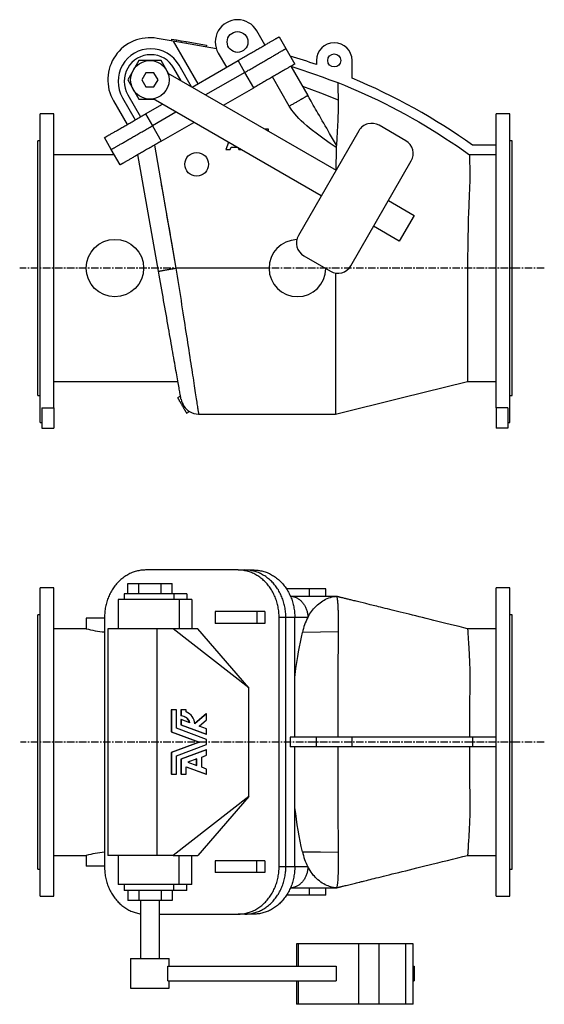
# Model space of a CAD drawing. Extents: x 272 to 2169, y 140 to 1836.
# Tile 1 of 2: x 272 to 1157, y 140 to 1799. Entities that reach past the tile are written whole.
import ezdxf

# ---------------------------------------------------------------- set-up
doc = ezdxf.new("R2010")
doc.units = 0
doc.linetypes.add('CENTERX2', pattern=[20.32, 12.7, -2.54, 2.54, -2.54])
doc.layers.get('0').update_dxf_attribs({"linetype": 'CONTINUOUS'})
doc.layers.add('FORMAT', color=7, linetype='CONTINUOUS')

msp = doc.modelspace()

# ---------------------------------------------------------------- linework, layer by layer
at = {"color": 7, "linetype": 'CONTINUOUS'}
for p, q in [((685.6, 1756.8), (671.8, 1780.6)), ((530.8, 1763.1), (503.6, 1767.8)), ((528, 1766.6), (527.5, 1763.7)), ((528, 1766.6), (536.2, 1765.2)), ((530.8, 1763.1), (572.2, 1691.3)), ((603.6, 1750.5), (530.8, 1763.1)), ((536.2, 1765.2), (535.7, 1762.3)), ((536.2, 1765.2), (544.5, 1763.8)), ((544.5, 1763.8), (543.9, 1760.8)), ((544.5, 1763.8), (552.7, 1762.4)), ((552.7, 1762.4), (552.2, 1759.4)), ((552.7, 1762.4), (587.2, 1756.4)), ((709.4, 1770.5), (720.9, 1750.6)), ((587.2, 1756.4), (586.6, 1753.4)), ((606.8, 1743.1), (620.6, 1719.3)), ((639.1, 1744.3), (633.6, 1745.3)), ((720.9, 1750.6), (735.9, 1724.6)), ((472.7, 1730.4), (454, 1697.9)), ((510.3, 1730.4), (472.7, 1730.4)), ((522.8, 1708.7), (510.3, 1730.4)), ((562.5, 1685.7), (640.1, 1730.5)), ((651.6, 1710.6), (640.1, 1730.5)), ((772.4, 1730.6), (772.4, 1723.7)), ((832.4, 1700.8), (832.4, 1730.6)), ((484.6, 1709.9), (477.7, 1697.9)), ((498.4, 1709.9), (484.6, 1709.9)), ((505.4, 1697.9), (498.4, 1709.9)), ((544.5, 1696.2), (532, 1717.8)), ((561.8, 1686.2), (540.6, 1722.8)), ((651.6, 1710.6), (585.5, 1672.5)), ((666.6, 1684.6), (651.6, 1710.6)), ((729.3, 1720.8), (757.8, 1671.5)), ((454, 1697.9), (472.7, 1665.4)), ((477.7, 1697.9), (484.6, 1685.9)), ((498.4, 1685.9), (505.4, 1697.9)), ((522, 1709.1), (805.4, 1545.5)), ((726.6, 1653.5), (698.1, 1702.8)), ((484.6, 1685.9), (498.4, 1685.9)), ((615.5, 1655.1), (666.6, 1684.6)), ((430, 1662.4), (453, 1622.5)), ((445.4, 1667.8), (466.9, 1630.5)), ((454, 1672.8), (475.5, 1635.5)), ((472.7, 1665.4), (497.8, 1665.4)), ((780.4, 1502.2), (497, 1665.8)), ((484.2, 1640.5), (512.5, 1656.9)), ((535.5, 1643.6), (495.7, 1620.6)), ((329.4, 1640.6), (306.4, 1640.6)), ((306.4, 1380.6), (306.4, 1640.6)), ((329.4, 1145), (329.4, 1640.6)), ((484.2, 1640.5), (495.7, 1620.6)), ((1098.4, 1640.6), (1075.4, 1640.6)), ((1075.4, 1145), (1075.4, 1640.6)), ((1098.4, 1380.6), (1098.4, 1640.6)), ((495.7, 1620.6), (510.7, 1594.6)), ((510.7, 1594.6), (565.5, 1626.3)), ((691.4, 1614.9), (685.2, 1614.9)), ((691.4, 1611.3), (691.4, 1614.9)), ((843.9, 1612.2), (741.9, 1435.5)), ((923.1, 1595.3), (878, 1621.3)), ((306.4, 1595.1), (302.4, 1595.1)), ((302.4, 1380.6), (302.4, 1595.1)), ((426.4, 1580.6), (414.9, 1600.5)), ((1102.4, 1595.1), (1098.4, 1595.1)), ((1102.4, 1380.6), (1102.4, 1595.1)), ((441.4, 1554.6), (426.4, 1580.6)), ((499, 1587.8), (535.5, 1380.6)), ((624, 1592.5), (619.4, 1580.6)), ((619.4, 1580.6), (627, 1580.6)), ((627, 1580.6), (628.5, 1584.4)), ((628.5, 1584.4), (638.1, 1584.4)), ((640.1, 1583.2), (641.2, 1580.6)), ((641.2, 1580.6), (644.6, 1580.6)), ((805.7, 1582.4), (805.3, 1545.5)), ((1075.4, 1587.6), (1035.8, 1587.6)), ((431.6, 1571.6), (329.4, 1571.6)), ((471.4, 1571.6), (470.8, 1571.6)), ((506, 1375.4), (471.3, 1571.9)), ((830.2, 1384.5), (932.2, 1561.2)), ((1075.4, 1571.4), (1030.6, 1571.4)), ((893.7, 1494.5), (937, 1469.5)), ((937, 1469.5), (912, 1426.2)), ((912, 1426.2), (868.7, 1451.2)), ((751, 1401.4), (796.1, 1375.4)), ((302.4, 1166.1), (302.4, 1380.6)), ((306.4, 1120.6), (306.4, 1380.6)), ((692.4, 1380.6), (535.5, 1380.6)), ((1098.4, 1120.6), (1098.4, 1380.6)), ((1102.4, 1166.1), (1102.4, 1380.6)), ((329.4, 1189.6), (538.7, 1189.6)), ((1027.4, 1189.6), (1075.4, 1189.6)), ((302.4, 1166.1), (306.4, 1166.1)), ((543.1, 1164.8), (538.3, 1162.1)), ((1098.4, 1166.1), (1102.4, 1166.1)), ((309.4, 1145), (329.4, 1145)), ((309.4, 1145), (309.4, 1110.6)), ((329.4, 1145), (329.4, 1110.6)), ((553.3, 1136.1), (558.1, 1138.9)), ((573.6, 1134.6), (804.4, 1134.6)), ((1095.4, 1145), (1075.4, 1145)), ((1075.4, 1145), (1075.4, 1110.6)), ((1095.4, 1145), (1095.4, 1110.6)), ((306.4, 1120.6), (309.4, 1120.6)), ((1095.4, 1120.6), (1098.4, 1120.6)), ((309.4, 1110.6), (329.4, 1110.6)), ((1095.4, 1110.6), (1075.4, 1110.6)), ((640.1, 871.8), (484.2, 871.8)), ((640.1, 871.8), (651.6, 871.8)), ((651.6, 871.8), (666.6, 871.8)), ((454, 831.8), (454, 848.8)), ((454, 848.8), (472.7, 848.8)), ((472.7, 831.8), (472.7, 848.8)), ((472.7, 848.8), (510.3, 848.8)), ((510.3, 831.8), (510.3, 848.8)), ((510.3, 848.8), (529, 848.8)), ((529, 831.8), (529, 848.8)), ((329.4, 841.8), (306.4, 841.8)), ((306.4, 321.8), (306.4, 841.8)), ((329.4, 321.8), (329.4, 841.8)), ((448, 831.8), (448, 821.8)), ((532, 831.8), (448, 831.8)), ((553.5, 831.8), (532, 831.8)), ((532, 831.8), (532, 821.8)), ((553.5, 831.8), (553.5, 821.8)), ((760.4, 839.8), (722, 839.8)), ((760.4, 827.8), (760.4, 839.8)), ((788.4, 839.8), (760.4, 839.8)), ((788.4, 827.8), (788.4, 839.8)), ((1098.4, 841.8), (1075.4, 841.8)), ((1075.4, 321.8), (1075.4, 841.8)), ((1098.4, 321.8), (1098.4, 841.8)), ((438, 821.8), (438, 772.8)), ((540.6, 821.8), (438, 821.8)), ((562.1, 821.8), (540.6, 821.8)), ((540.6, 821.8), (540.6, 772.8)), ((562.1, 821.8), (562.1, 772.8)), ((728.5, 827.8), (805.8, 827.8)), ((601.8, 801.8), (601.8, 781.8)), ((671.8, 801.8), (601.8, 801.8)), ((685.6, 801.8), (671.8, 801.8)), ((671.8, 801.8), (671.8, 781.8)), ((685.6, 801.8), (685.6, 781.8)), ((306.4, 796.3), (302.4, 796.3)), ((302.4, 367.3), (302.4, 796.3)), ((383.9, 790.8), (383.9, 772.8)), ((414.9, 790.8), (383.9, 790.8)), ((414.9, 791.8), (414.9, 371.8)), ((671.8, 781.8), (601.8, 781.8)), ((685.6, 781.8), (671.8, 781.8)), ((709.4, 371.8), (709.4, 791.8)), ((720.9, 791.8), (709.4, 791.8)), ((720.9, 371.8), (720.9, 791.8)), ((735.9, 791.8), (720.9, 791.8)), ((735.9, 589.8), (735.9, 791.8)), ((757.8, 791.8), (735.9, 791.8)), ((1102.4, 796.3), (1098.4, 796.3)), ((1102.4, 367.3), (1102.4, 796.3)), ((383.9, 772.8), (329.4, 772.8)), ((420.5, 772.8), (420.5, 390.8)), ((503.6, 772.8), (420.5, 772.8)), ((530.8, 772.8), (503.6, 772.8)), ((503.6, 390.8), (503.6, 772.8)), ((658.3, 673.4), (530.8, 772.8)), ((572.2, 772.8), (530.8, 772.8)), ((658.3, 673.4), (572.2, 772.8)), ((1075.4, 772.8), (1027.4, 772.8)), ((658.3, 490.1), (658.3, 673.4)), ((527.5, 635.9), (527.5, 599.1)), ((528, 635.9), (527.5, 635.9)), ((528, 635.9), (528, 599.1)), ((536.2, 635.9), (528, 635.9)), ((536.2, 605), (536.2, 635.9)), ((543.9, 635.9), (543.9, 625.8)), ((544.5, 635.9), (543.9, 635.9)), ((544.5, 635.9), (544.5, 625.8)), ((552.7, 635.9), (544.5, 635.9)), ((552.7, 632.6), (552.7, 635.9)), ((544.5, 625.8), (543.9, 625.8)), ((543.9, 619.6), (543.9, 610.8)), ((544.5, 619.6), (543.9, 619.6)), ((544.5, 619.6), (544.5, 610.8)), ((558.8, 614.3), (544.5, 619.6)), ((586.6, 629.2), (567.4, 612.8)), ((587.2, 629.2), (567.4, 612.3)), ((574.3, 608.6), (587.2, 619.5)), ((587.2, 629.2), (586.6, 629.2)), ((587.2, 619.5), (587.2, 629.2)), ((527.5, 599.1), (574.5, 581.8)), ((528, 599.1), (527.5, 599.1)), ((528, 599.1), (575, 581.8)), ((587.2, 586.1), (536.2, 605)), ((543.9, 610.8), (586.6, 595)), ((544.5, 610.8), (543.9, 610.8)), ((544.5, 610.8), (587.2, 595)), ((587.2, 603.8), (574.3, 608.6)), ((587.2, 595), (587.2, 603.8)), ((574.5, 581.8), (527.5, 564.4)), ((575, 581.8), (528, 564.4)), ((575, 581.8), (574.5, 581.8)), ((587.2, 595), (586.6, 595)), ((587.2, 577.4), (587.2, 586.1)), ((728.2, 589.8), (728.2, 573.8)), ((772.4, 589.8), (728.2, 589.8)), ((772.4, 573.8), (772.4, 589.8)), ((832.4, 589.8), (772.4, 589.8)), ((832.4, 573.8), (832.4, 589.8)), ((1035.8, 589.8), (832.4, 589.8)), ((1035.8, 589.8), (1035.8, 573.8)), ((1075.4, 589.8), (1035.8, 589.8)), ((527.5, 564.4), (527.5, 527.6)), ((528, 564.4), (527.5, 564.4)), ((528, 564.4), (528, 527.6)), ((536.2, 558.6), (587.2, 577.4)), ((586.6, 568.5), (543.9, 552.7)), ((587.2, 568.5), (544.5, 552.7)), ((587.2, 568.5), (586.6, 568.5)), ((587.2, 559.7), (587.2, 568.5)), ((772.4, 573.8), (728.2, 573.8)), ((735.9, 371.8), (735.9, 573.8)), ((832.4, 573.8), (772.4, 573.8)), ((1035.8, 573.8), (832.4, 573.8)), ((1075.4, 573.8), (1035.8, 573.8)), ((536.2, 527.6), (536.2, 558.6)), ((543.9, 552.7), (543.9, 527.6)), ((544.5, 552.7), (543.9, 552.7)), ((544.5, 552.7), (544.5, 527.6)), ((570.6, 553.6), (555.6, 548)), ((555.6, 548), (570.6, 542.5)), ((570.1, 542.7), (570.1, 553.4)), ((570.6, 542.5), (570.6, 553.6)), ((578.8, 556.6), (587.2, 559.7)), ((578.8, 539.4), (578.8, 556.6)), ((552.7, 540.3), (587.2, 527.6)), ((552.7, 527.6), (552.7, 540.3)), ((552.7, 540.1), (586.6, 527.6)), ((587.2, 536.3), (578.8, 539.4)), ((587.2, 527.6), (587.2, 536.3)), ((528, 527.6), (527.5, 527.6)), ((528, 527.6), (536.2, 527.6)), ((544.5, 527.6), (543.9, 527.6)), ((544.5, 527.6), (552.7, 527.6)), ((587.2, 527.6), (586.6, 527.6)), ((658.3, 490.1), (530.8, 390.8)), ((658.3, 490.1), (572.2, 390.8)), ((329.4, 390.8), (383.9, 390.8)), ((383.9, 390.8), (383.9, 372.8)), ((503.6, 390.8), (420.5, 390.8)), ((438, 390.8), (438, 341.8)), ((530.8, 390.8), (503.6, 390.8)), ((530.8, 390.8), (572.2, 390.8)), ((540.6, 341.8), (540.6, 390.8)), ((562.1, 341.8), (562.1, 390.8)), ((601.8, 381.8), (601.8, 361.8)), ((671.8, 381.8), (601.8, 381.8)), ((685.6, 381.8), (671.8, 381.8)), ((671.8, 361.8), (671.8, 381.8)), ((685.6, 381.8), (685.6, 361.8)), ((1027.4, 390.8), (1075.4, 390.8)), ((302.4, 367.3), (306.4, 367.3)), ((414.9, 372.8), (383.9, 372.8)), ((709.4, 371.8), (720.9, 371.8)), ((720.9, 371.8), (735.9, 371.8)), ((735.9, 371.8), (757.8, 371.8)), ((1098.4, 367.3), (1102.4, 367.3)), ((671.8, 361.8), (601.8, 361.8)), ((685.6, 361.8), (671.8, 361.8)), ((540.6, 341.8), (438, 341.8)), ((448, 341.8), (448, 331.8)), ((532, 331.8), (532, 341.8)), ((562.1, 341.8), (540.6, 341.8)), ((553.5, 331.8), (553.5, 341.8)), ((805.7, 335.8), (728.4, 335.8)), ((760.4, 323.8), (760.4, 335.8)), ((788.4, 323.8), (788.4, 335.8)), ((306.4, 321.8), (329.4, 321.8)), ((532, 331.8), (448, 331.8)), ((454, 331.8), (454, 314.8)), ((472.7, 331.8), (472.7, 314.8)), ((510.3, 331.8), (510.3, 314.8)), ((529, 331.8), (529, 314.8)), ((553.5, 331.8), (532, 331.8)), ((760.4, 323.8), (722, 323.8)), ((788.4, 323.8), (760.4, 323.8)), ((1075.4, 321.8), (1098.4, 321.8)), ((472.7, 314.8), (454, 314.8)), ((510.3, 314.8), (472.7, 314.8)), ((475.5, 314.8), (475.5, 216.8)), ((507.5, 216.8), (507.5, 314.8)), ((529, 314.8), (510.3, 314.8)), ((507.5, 291.8), (640.1, 291.8)), ((651.6, 291.8), (640.1, 291.8)), ((666.6, 291.8), (651.6, 291.8)), ((738.5, 241.8), (738.5, 204.3)), ((741.9, 241.8), (738.5, 241.8)), ((843.9, 241.8), (741.9, 241.8)), ((741.9, 204.3), (741.9, 241.8)), ((878, 241.8), (843.9, 241.8)), ((843.9, 139.8), (843.9, 241.8)), ((923.1, 241.8), (878, 241.8)), ((878, 139.8), (878, 241.8)), ((935.6, 241.8), (923.1, 241.8)), ((923.1, 139.8), (923.1, 241.8)), ((935.6, 139.8), (935.6, 241.8)), ((459, 216.8), (459, 166.8)), ((459, 216.8), (463.4, 216.8)), ((463.4, 216.8), (524, 216.8)), ((524, 204.3), (524, 216.8)), ((522, 179.3), (522, 204.3)), ((522, 204.3), (805.4, 204.3)), ((805.4, 204.3), (805.4, 179.3)), ((935.6, 204.3), (937, 204.3)), ((937, 204.3), (937, 179.3)), ((459, 166.8), (463.4, 166.8)), ((463.4, 166.8), (524, 166.8)), ((522, 179.3), (805.4, 179.3)), ((524, 166.8), (524, 179.3)), ((738.5, 179.3), (738.5, 139.8)), ((741.9, 139.8), (741.9, 179.3)), ((935.6, 179.3), (937, 179.3)), ((741.9, 139.8), (738.5, 139.8)), ((843.9, 139.8), (741.9, 139.8)), ((878, 139.8), (843.9, 139.8)), ((923.1, 139.8), (878, 139.8)), ((935.6, 139.8), (923.1, 139.8))]:
    msp.add_line(p, q, dxfattribs=at)
for points in [[(640.1, 1730.5), (642, 1731.6), (644, 1732.8), (645.9, 1733.9), (647.8, 1735), (649.8, 1736.1), (651.7, 1737.2), (653.6, 1738.3), (655.5, 1739.4), (657.4, 1740.5), (659.3, 1741.6), (661.1, 1742.7), (663, 1743.7), (664.8, 1744.8), (666.6, 1745.8), (668.4, 1746.9), (670.1, 1747.9), (671.9, 1748.9), (673.6, 1749.9), (675.3, 1750.8), (676.9, 1751.8), (678.6, 1752.7), (680.2, 1753.7), (681.7, 1754.6), (683.3, 1755.5), (684.8, 1756.3), (686.3, 1757.2), (687.7, 1758), (689.1, 1758.8), (690.4, 1759.6), (691.7, 1760.3), (693, 1761.1), (694.3, 1761.8), (695.4, 1762.5), (696.6, 1763.1), (697.7, 1763.8), (698.7, 1764.4), (699.8, 1765), (700.7, 1765.5), (701.6, 1766.1), (702.5, 1766.6), (703.3, 1767), (704.1, 1767.5), (704.8, 1767.9), (705.5, 1768.3), (706.1, 1768.6), (706.7, 1769), (707.2, 1769.3), (707.6, 1769.5), (708, 1769.8), (708.4, 1770), (708.7, 1770.1), (708.9, 1770.3), (709.1, 1770.4), (709.3, 1770.5), (709.3, 1770.5), (709.4, 1770.5)], [(651.6, 1710.6), (653.5, 1711.7), (655.5, 1712.8), (657.4, 1714), (659.3, 1715.1), (661.3, 1716.2), (663.2, 1717.3), (665.1, 1718.4), (667, 1719.5), (668.9, 1720.6), (670.8, 1721.7), (672.6, 1722.7), (674.5, 1723.8), (676.3, 1724.9), (678.1, 1725.9), (679.9, 1726.9), (681.6, 1728), (683.4, 1729), (685.1, 1730), (686.8, 1730.9), (688.4, 1731.9), (690.1, 1732.8), (691.7, 1733.7), (693.2, 1734.7), (694.8, 1735.5), (696.3, 1736.4), (697.8, 1737.3), (699.2, 1738.1), (700.6, 1738.9), (701.9, 1739.7), (703.2, 1740.4), (704.5, 1741.2), (705.8, 1741.9), (706.9, 1742.6), (708.1, 1743.2), (709.2, 1743.9), (710.2, 1744.5), (711.3, 1745.1), (712.2, 1745.6), (713.1, 1746.1), (714, 1746.6), (714.8, 1747.1), (715.6, 1747.6), (716.3, 1748), (717, 1748.4), (717.6, 1748.7), (718.2, 1749), (718.7, 1749.3), (719.1, 1749.6), (719.5, 1749.8), (719.9, 1750), (720.2, 1750.2), (720.4, 1750.4), (720.6, 1750.5), (720.8, 1750.5), (720.8, 1750.6), (720.9, 1750.6)], [(735.9, 1724.6), (735.8, 1724.6), (735.8, 1724.6), (735.6, 1724.5), (735.4, 1724.4), (735.2, 1724.2), (734.9, 1724.1), (734.5, 1723.9), (734.1, 1723.6), (733.7, 1723.4), (733.2, 1723.1), (732.6, 1722.7), (732, 1722.4), (731.3, 1722), (730.6, 1721.6), (729.8, 1721.1), (729, 1720.7), (728.1, 1720.2), (727.2, 1719.6), (726.3, 1719.1), (725.2, 1718.5), (724.2, 1717.9), (723.1, 1717.2), (721.9, 1716.6), (720.8, 1715.9), (719.5, 1715.2), (718.2, 1714.4), (716.9, 1713.7), (715.6, 1712.9), (714.2, 1712.1), (712.8, 1711.3), (711.3, 1710.4), (709.8, 1709.6), (708.2, 1708.7), (706.7, 1707.8), (705.1, 1706.8), (703.4, 1705.9), (701.8, 1704.9), (700.1, 1704), (698.4, 1703), (696.6, 1702), (694.9, 1701), (693.1, 1699.9), (691.3, 1698.9), (689.5, 1697.8), (687.6, 1696.8), (685.8, 1695.7), (683.9, 1694.6), (682, 1693.5), (680.1, 1692.4), (678.2, 1691.3), (676.3, 1690.2), (674.3, 1689.1), (672.4, 1688), (670.5, 1686.9), (668.5, 1685.7), (666.6, 1684.6)], [(729.3, 1720.8), (739.3, 1717.7), (749.2, 1714.4), (759.1, 1711.1), (768.9, 1707.7), (782, 1703), (795.1, 1698.2), (808.2, 1693.3)], [(808.2, 1693.3), (808.2, 1693.3), (808.2, 1693), (808.2, 1692.5), (808.2, 1691.9), (808.2, 1691), (808.3, 1689.9), (808.3, 1688.7), (808.3, 1687.2), (808.4, 1685.5), (808.5, 1683.6), (808.5, 1681.5), (808.6, 1679.2), (808.7, 1676.6), (808.8, 1673.9), (808.8, 1670.9), (808.9, 1667.7), (809, 1664.3)], [(808.2, 1693.3), (819.7, 1688.7), (831.1, 1684), (842.5, 1679.1), (853.8, 1674), (865.1, 1668.8), (876.3, 1663.5), (887.5, 1658), (898.5, 1652.4), (910.3, 1646.3), (922, 1640), (933.6, 1633.6), (945.1, 1627), (956.5, 1620.3), (967.9, 1613.4), (978.5, 1606.7), (989.1, 1599.9), (999.6, 1593), (1010, 1585.9), (1020.4, 1578.8), (1030.6, 1571.4)], [(748.7, 1687.2), (779.1, 1676), (809, 1664.3)], [(757.8, 1671.5), (757.8, 1671.5), (757.7, 1671.4), (757.6, 1671.4), (757.4, 1671.3), (757.1, 1671.1), (756.8, 1670.9), (756.5, 1670.8), (756.1, 1670.5), (755.7, 1670.3), (755.2, 1670), (754.6, 1669.7), (754, 1669.3), (753.4, 1669), (752.7, 1668.6), (752, 1668.2), (751.2, 1667.7), (750.4, 1667.2), (749.6, 1666.7), (748.7, 1666.2), (747.7, 1665.7), (746.8, 1665.1), (745.8, 1664.6), (744.7, 1664), (743.7, 1663.3), (742.6, 1662.7), (741.5, 1662.1), (740.3, 1661.4), (739.1, 1660.7), (738, 1660), (736.7, 1659.3), (735.5, 1658.6), (734.3, 1657.9), (733, 1657.2), (731.8, 1656.5), (730.5, 1655.7), (729.2, 1655), (727.9, 1654.2), (726.6, 1653.5)], [(806, 1588), (804.6, 1590.5), (801.2, 1596.3), (797.9, 1602), (794.6, 1607.7), (792.1, 1612), (789.7, 1616.3), (787.3, 1620.5), (784.8, 1624.7), (782.3, 1629), (779.8, 1633.4), (777.3, 1637.7), (774.9, 1641.9), (772.9, 1645.3), (771, 1648.7), (769, 1652), (767.1, 1655.3), (765.3, 1658.6), (763.4, 1661.8), (761.6, 1664.9), (759.9, 1667.9), (758.8, 1669.7), (757.8, 1671.5)], [(809, 1664.3), (809, 1663.2), (809.1, 1661.8), (809.1, 1660.4), (809.1, 1658.8), (809.1, 1657), (809.1, 1655.1), (809, 1653.1), (809, 1650.9), (808.9, 1648.7), (808.9, 1646.3), (808.8, 1643.8), (808.8, 1641.3), (808.7, 1638.5), (808.6, 1635.7), (808.5, 1632.7), (808.3, 1629.6), (808.2, 1626.6), (808.1, 1623.5), (807.9, 1620.3), (807.7, 1617), (807.6, 1613.6), (807.4, 1610.1), (807.2, 1606.5), (807, 1603), (806.7, 1599.3), (806.5, 1595.5), (806.3, 1591.8), (806, 1588)], [(805.7, 1583.8), (795.6, 1590.9), (785.4, 1598), (778.8, 1602.8), (772.1, 1607.8), (765.6, 1612.8), (760.7, 1616.7), (755.9, 1620.7), (751.2, 1624.8), (746.7, 1629), (742.9, 1632.7), (739.3, 1636.5), (735.9, 1640.4), (733.4, 1643.6), (731, 1646.8), (728.7, 1650.1), (726.6, 1653.5)], [(414.9, 1600.5), (414.9, 1600.5), (415, 1600.6), (415.2, 1600.7), (415.4, 1600.8), (415.6, 1600.9), (415.9, 1601.1), (416.2, 1601.3), (416.7, 1601.5), (417.1, 1601.8), (417.6, 1602.1), (418.2, 1602.4), (418.8, 1602.8), (419.5, 1603.2), (420.2, 1603.6), (421, 1604), (421.8, 1604.5), (422.6, 1605), (423.6, 1605.5), (424.5, 1606.1), (425.5, 1606.7), (426.6, 1607.3), (427.7, 1607.9), (428.8, 1608.6), (430, 1609.2), (431.3, 1610), (432.5, 1610.7), (433.9, 1611.5), (435.2, 1612.2), (436.6, 1613), (438, 1613.9), (439.5, 1614.7), (441, 1615.6), (442.5, 1616.5), (444.1, 1617.4), (445.7, 1618.3), (447.3, 1619.2), (449, 1620.2), (450.7, 1621.2), (452.4, 1622.2), (454.1, 1623.2), (455.9, 1624.2), (457.7, 1625.2), (459.5, 1626.3), (461.3, 1627.3), (463.2, 1628.4), (465, 1629.4), (466.9, 1630.5), (468.8, 1631.6), (470.7, 1632.7), (472.6, 1633.8), (474.5, 1634.9), (476.4, 1636), (478.4, 1637.2), (480.3, 1638.3), (482.3, 1639.4), (484.2, 1640.5)], [(426.4, 1580.6), (426.4, 1580.6), (426.5, 1580.7), (426.7, 1580.7), (426.9, 1580.9), (427.1, 1581), (427.4, 1581.2), (427.7, 1581.4), (428.2, 1581.6), (428.6, 1581.9), (429.1, 1582.2), (429.7, 1582.5), (430.3, 1582.8), (431, 1583.2), (431.7, 1583.6), (432.5, 1584.1), (433.3, 1584.6), (434.1, 1585.1), (435.1, 1585.6), (436, 1586.2), (437, 1586.7), (438.1, 1587.3), (439.2, 1588), (440.3, 1588.6), (441.5, 1589.3), (442.8, 1590), (444, 1590.8), (445.4, 1591.5), (446.7, 1592.3), (448.1, 1593.1), (449.5, 1593.9), (451, 1594.8), (452.5, 1595.7), (454, 1596.6), (455.6, 1597.5), (457.2, 1598.4), (458.8, 1599.3), (460.5, 1600.3), (462.2, 1601.3), (463.9, 1602.2), (465.6, 1603.2), (467.4, 1604.3), (469.2, 1605.3), (471, 1606.3), (472.8, 1607.4), (474.7, 1608.5), (476.5, 1609.5), (478.4, 1610.6), (480.3, 1611.7), (482.2, 1612.8), (484.1, 1613.9), (486, 1615), (487.9, 1616.1), (489.9, 1617.2), (491.8, 1618.4), (493.8, 1619.5), (495.7, 1620.6)], [(510.7, 1594.6), (508.8, 1593.5), (506.8, 1592.4), (504.9, 1591.3), (502.9, 1590.1), (501, 1589), (499.1, 1587.9), (497.2, 1586.8), (495.3, 1585.7), (493.4, 1584.6), (491.5, 1583.5), (489.7, 1582.5), (487.8, 1581.4), (486, 1580.4), (484.2, 1579.3), (482.4, 1578.3), (480.6, 1577.3), (478.9, 1576.3), (477.2, 1575.3), (475.5, 1574.3), (473.8, 1573.3), (472.2, 1572.4), (470.6, 1571.5), (469, 1570.6), (467.5, 1569.7), (466, 1568.8), (464.5, 1568), (463.1, 1567.1), (461.7, 1566.3), (460.4, 1565.6), (459, 1564.8), (457.8, 1564.1), (456.5, 1563.3), (455.3, 1562.7), (454.2, 1562), (453.1, 1561.4), (452, 1560.8), (451, 1560.2), (450.1, 1559.6), (449.1, 1559.1), (448.3, 1558.6), (447.5, 1558.1), (446.7, 1557.7), (446, 1557.3), (445.3, 1556.9), (444.7, 1556.5), (444.1, 1556.2), (443.6, 1555.9), (443.2, 1555.6), (442.7, 1555.4), (442.4, 1555.2), (442.1, 1555), (441.9, 1554.9), (441.7, 1554.8), (441.5, 1554.7), (441.4, 1554.6), (441.4, 1554.6)], [(806, 1588), (805.9, 1585.9), (805.7, 1583.8)], [(805.7, 1583.8), (805.7, 1583), (805.7, 1582.4)], [(1030.6, 1571.4), (1030.6, 1571.1), (1030.6, 1570.6), (1030.6, 1569.8), (1030.6, 1568.9), (1030.6, 1567.8), (1030.7, 1566.5), (1030.7, 1565), (1030.7, 1563.3), (1030.7, 1561.6), (1030.7, 1559.8), (1030.7, 1557.8), (1030.7, 1555.6), (1030.8, 1553.3), (1030.8, 1550.8), (1030.8, 1548.1), (1030.9, 1545.3), (1030.9, 1542.3), (1030.9, 1539.2)], [(1030.9, 1539.2), (1030.9, 1535.7), (1030.9, 1532), (1030.9, 1528.2), (1030.8, 1524.2), (1030.7, 1520.1), (1030.5, 1515.9), (1030.3, 1511.4), (1030.1, 1506.9)], [(1030.1, 1506.9), (1029.9, 1502.8), (1029.7, 1497.9), (1029.5, 1492.9), (1029.3, 1487.8), (1029.1, 1482.5), (1028.9, 1477.2), (1028.7, 1471.6), (1028.5, 1465.8), (1028.4, 1460), (1028.2, 1454.1), (1028.1, 1448.1), (1028, 1442.9), (1027.9, 1437.6), (1027.8, 1432.2), (1027.7, 1426.8), (1027.6, 1421.4), (1027.5, 1415.8), (1027.5, 1410.2), (1027.4, 1404.5), (1027.4, 1398.9), (1027.4, 1393.2), (1027.4, 1386.9), (1027.4, 1380.6)], [(506, 1375.4), (506, 1375.4), (506.1, 1375.4), (506.2, 1375.4), (506.5, 1375.5), (506.7, 1375.5), (507.1, 1375.6), (507.5, 1375.7), (508, 1375.7), (508.5, 1375.8), (509.1, 1375.9), (509.7, 1376.1), (510.4, 1376.2), (511.1, 1376.3), (511.9, 1376.4), (512.8, 1376.6), (513.7, 1376.8), (514.6, 1376.9), (515.6, 1377.1), (516.6, 1377.3), (517.7, 1377.5), (518.8, 1377.7), (520, 1377.9), (521.1, 1378.1), (522.3, 1378.3), (523.6, 1378.5), (524.8, 1378.7), (526.1, 1378.9), (527.4, 1379.2), (528.7, 1379.4), (530.1, 1379.6), (531.4, 1379.9), (532.8, 1380.1), (534.1, 1380.4), (535.5, 1380.6)], [(535.5, 1380.6), (535.5, 1380.6), (536.6, 1373.7), (537.6, 1366.9), (538.7, 1360), (539.8, 1353.1), (540.8, 1346.3), (541.9, 1339.5), (542.9, 1332.7), (544, 1326), (545, 1319), (546.1, 1312), (547.2, 1305.1), (548.3, 1298.2), (549.3, 1291.8), (550.3, 1285.4), (551.2, 1279), (552.2, 1272.8), (553.1, 1266.6), (554.1, 1260.6), (555, 1254.6), (555.9, 1248.7), (556.9, 1242.6), (557.8, 1236.7), (558.7, 1230.8), (559.6, 1225.1), (560.4, 1219.9), (561.2, 1214.7), (562, 1209.7), (562.7, 1204.8), (563.5, 1200.1), (564.2, 1195.5), (564.9, 1191), (565.5, 1186.7), (566.2, 1182.3), (566.9, 1178.1), (567.5, 1174.1), (568.1, 1170.2), (568.6, 1166.8), (569.1, 1163.5), (569.6, 1160.4), (570.1, 1157.4), (570.5, 1154.6), (570.9, 1152), (571.3, 1149.6), (571.6, 1147.3), (572, 1145.2), (572.3, 1143.2), (572.5, 1141.4), (572.8, 1139.8), (573, 1138.5), (573.2, 1137.4), (573.3, 1136.5), (573.4, 1135.8), (573.5, 1135.2), (573.6, 1134.8), (573.6, 1134.6), (573.6, 1134.6)], [(1027.4, 1380.6), (1027.4, 1375.3), (1027.4, 1370.1), (1027.4, 1364.8), (1027.4, 1359.6), (1027.4, 1354.3), (1027.4, 1349.1), (1027.4, 1343.8), (1027.4, 1338.6), (1027.4, 1332.5), (1027.4, 1326.3), (1027.4, 1320.3), (1027.4, 1314.3), (1027.4, 1308.4), (1027.4, 1302.4), (1027.4, 1296.5), (1027.4, 1290.6), (1027.4, 1284.9), (1027.4, 1279.3), (1027.4, 1274), (1027.4, 1268.8), (1027.4, 1263.7), (1027.4, 1258.7), (1027.4, 1253.9), (1027.4, 1249.1), (1027.4, 1244.4), (1027.4, 1239.9), (1027.4, 1235.6), (1027.4, 1231.4), (1027.4, 1227.6), (1027.4, 1223.8), (1027.4, 1220.3), (1027.4, 1216.9), (1027.4, 1213.7), (1027.4, 1210.7), (1027.4, 1207.8), (1027.4, 1205.1), (1027.4, 1202.6), (1027.4, 1200.4), (1027.4, 1198.4), (1027.4, 1196.6), (1027.4, 1195), (1027.4, 1193.6), (1027.4, 1192.4), (1027.4, 1191.4), (1027.4, 1190.6), (1027.4, 1190.1), (1027.4, 1189.7), (1027.4, 1189.6)], [(544, 1159.7), (543.9, 1160), (543.8, 1160.5), (543.7, 1161.2), (543.6, 1162), (543.4, 1162.9), (543.2, 1164), (543, 1165.3), (542.7, 1166.8), (542.5, 1168.4), (542.1, 1170.2), (541.8, 1172.1), (541.4, 1174.2), (541, 1176.5), (540.6, 1178.9), (540.1, 1181.6), (539.6, 1184.4), (539.1, 1187.5), (538.5, 1190.7), (538, 1193.9), (537.4, 1197.2), (536.8, 1200.7), (536.1, 1204.3), (535.5, 1208.1), (534.8, 1212), (534.1, 1216), (533.3, 1220.2), (532.5, 1224.6), (531.7, 1229.3), (530.9, 1234), (530, 1238.9), (529.2, 1243.6), (528.3, 1248.5), (527.5, 1253.5), (526.6, 1258.5), (525.7, 1263.7), (524.7, 1268.9), (523.8, 1274.2), (522.9, 1279.6), (521.8, 1285.4), (520.8, 1291.2), (519.8, 1297.1), (518.7, 1303.1), (517.7, 1308.8), (516.7, 1314.6), (515.7, 1320.4), (514.6, 1326.3), (513.6, 1332.2), (512.5, 1338.1), (511.5, 1344.1), (510.4, 1350), (509.3, 1356.4), (508.2, 1362.7), (507.1, 1369), (506, 1375.4)], [(804.4, 1372.4), (804.4, 1367), (804.4, 1360.2), (804.4, 1353.5), (804.4, 1346.7), (804.4, 1340), (804.4, 1333.3), (804.4, 1326.7), (804.4, 1319.7), (804.4, 1312.8), (804.4, 1306), (804.4, 1299.2), (804.4, 1292.8), (804.4, 1286.5), (804.4, 1280.2), (804.4, 1274.1), (804.4, 1268), (804.4, 1262), (804.4, 1256.1), (804.4, 1250.3), (804.4, 1244.3), (804.4, 1238.4), (804.4, 1232.6), (804.4, 1226.9), (804.4, 1221.7), (804.4, 1216.6), (804.4, 1211.6), (804.4, 1206.7), (804.4, 1201.9), (804.4, 1197.3), (804.4, 1192.9), (804.4, 1188.5), (804.4, 1184.2), (804.4, 1179.9), (804.4, 1175.9), (804.4, 1172), (804.4, 1168.5), (804.4, 1165.1), (804.4, 1161.9), (804.4, 1158.9), (804.4, 1156), (804.4, 1153.3), (804.4, 1150.8), (804.4, 1148.5), (804.4, 1146.2), (804.4, 1144.2), (804.4, 1142.3), (804.4, 1140.6), (804.4, 1139.2), (804.4, 1138), (804.4, 1137), (804.4, 1136.1), (804.4, 1135.5), (804.4, 1135), (804.4, 1134.7), (804.4, 1134.6), (804.4, 1134.6)], [(804.4, 1134.6), (915.3, 1162), (1027.4, 1189.6)], [(538.3, 1162.1), (538.3, 1162.1), (538.4, 1162), (538.5, 1161.9), (538.6, 1161.7), (538.7, 1161.4), (538.9, 1161.1), (539.1, 1160.8), (539.3, 1160.4), (539.5, 1160), (539.8, 1159.5), (540.1, 1159), (540.4, 1158.4), (540.8, 1157.8), (541.1, 1157.2), (541.5, 1156.5), (541.9, 1155.8), (542.4, 1155.1), (542.8, 1154.4), (543.2, 1153.6), (543.7, 1152.8), (544.2, 1152), (544.6, 1151.2), (545.1, 1150.4), (545.6, 1149.5), (546.1, 1148.7), (546.5, 1147.9), (547, 1147), (547.5, 1146.2), (548, 1145.4), (548.4, 1144.6), (548.9, 1143.8), (549.3, 1143.1), (549.7, 1142.4), (550.1, 1141.7), (550.5, 1141), (550.9, 1140.4), (551.2, 1139.8), (551.5, 1139.2), (551.8, 1138.7), (552.1, 1138.2), (552.4, 1137.8), (552.6, 1137.4), (552.8, 1137.1), (552.9, 1136.8), (553.1, 1136.5), (553.2, 1136.4), (553.3, 1136.2), (553.3, 1136.1), (553.3, 1136.1)], [(484.2, 871.8), (482.3, 871.7), (480.3, 871.6), (478.4, 871.5), (476.4, 871.3), (474.5, 871), (472.6, 870.6), (470.7, 870.2), (468.8, 869.8), (466.9, 869.2), (465, 868.6), (463.2, 868), (461.3, 867.3), (459.5, 866.5), (457.7, 865.7), (455.9, 864.8), (454.1, 863.8), (452.4, 862.8), (450.7, 861.8), (449, 860.7), (447.3, 859.5), (445.7, 858.3), (444.1, 857), (442.5, 855.7), (441, 854.3), (439.5, 852.9), (438, 851.4), (436.6, 849.9), (435.2, 848.3), (433.9, 846.7), (432.5, 845.1), (431.3, 843.4), (430, 841.6), (428.8, 839.9), (427.7, 838.1), (426.6, 836.2), (425.5, 834.3), (424.5, 832.4), (423.6, 830.5), (422.6, 828.5), (421.8, 826.5), (421, 824.4), (420.2, 822.4), (419.5, 820.3), (418.8, 818.2), (418.2, 816.1), (417.6, 813.9), (417.1, 811.7), (416.7, 809.6), (416.2, 807.4), (415.9, 805.2), (415.6, 802.9), (415.4, 800.7), (415.2, 798.5), (415, 796.2), (414.9, 794), (414.9, 791.8)], [(709.4, 791.8), (709.3, 794), (709.3, 796.2), (709.1, 798.5), (708.9, 800.7), (708.7, 802.9), (708.4, 805.2), (708, 807.4), (707.6, 809.6), (707.2, 811.7), (706.7, 813.9), (706.1, 816.1), (705.5, 818.2), (704.8, 820.3), (704.1, 822.4), (703.3, 824.4), (702.5, 826.5), (701.6, 828.5), (700.7, 830.5), (699.8, 832.4), (698.7, 834.3), (697.7, 836.2), (696.6, 838.1), (695.4, 839.9), (694.3, 841.6), (693, 843.4), (691.7, 845.1), (690.4, 846.7), (689.1, 848.3), (687.7, 849.9), (686.3, 851.4), (684.8, 852.9), (683.3, 854.3), (681.7, 855.7), (680.2, 857), (678.6, 858.3), (676.9, 859.5), (675.3, 860.7), (673.6, 861.8), (671.9, 862.8), (670.1, 863.8), (668.4, 864.8), (666.6, 865.7), (664.8, 866.5), (663, 867.3), (661.1, 868), (659.3, 868.6), (657.4, 869.2), (655.5, 869.8), (653.6, 870.2), (651.7, 870.6), (649.8, 871), (647.8, 871.3), (645.9, 871.5), (644, 871.6), (642, 871.7), (640.1, 871.8)], [(720.9, 791.8), (720.8, 794), (720.8, 796.2), (720.6, 798.5), (720.4, 800.7), (720.2, 802.9), (719.9, 805.2), (719.5, 807.4), (719.1, 809.6), (718.7, 811.7), (718.2, 813.9), (717.6, 816.1), (717, 818.2), (716.3, 820.3), (715.6, 822.4), (714.8, 824.4), (714, 826.5), (713.1, 828.5), (712.2, 830.5), (711.3, 832.4), (710.2, 834.3), (709.2, 836.2), (708.1, 838.1), (706.9, 839.9), (705.8, 841.6), (704.5, 843.4), (703.2, 845.1), (701.9, 846.7), (700.6, 848.3), (699.2, 849.9), (697.8, 851.4), (696.3, 852.9), (694.8, 854.3), (693.2, 855.7), (691.7, 857), (690.1, 858.3), (688.4, 859.5), (686.8, 860.7), (685.1, 861.8), (683.4, 862.8), (681.6, 863.8), (679.9, 864.8), (678.1, 865.7), (676.3, 866.5), (674.5, 867.3), (672.6, 868), (670.8, 868.6), (668.9, 869.2), (667, 869.8), (665.1, 870.2), (663.2, 870.6), (661.3, 871), (659.3, 871.3), (657.4, 871.5), (655.5, 871.6), (653.5, 871.7), (651.6, 871.8)], [(666.6, 871.8), (668.5, 871.7), (670.5, 871.6), (672.4, 871.5), (674.3, 871.3), (676.3, 871), (678.2, 870.6), (680.1, 870.2), (682, 869.8), (683.9, 869.2), (685.8, 868.6), (687.6, 868), (689.5, 867.3), (691.3, 866.5), (693.1, 865.7), (694.9, 864.8), (696.6, 863.8), (698.4, 862.8), (700.1, 861.8), (701.8, 860.7), (703.4, 859.5), (705.1, 858.3), (706.7, 857), (708.2, 855.7), (709.8, 854.3), (711.3, 852.9), (712.8, 851.4), (714.2, 849.9), (715.6, 848.3), (716.9, 846.7), (718.2, 845.1), (719.5, 843.4), (720.8, 841.6), (721.9, 839.9), (723.1, 838.1), (724.2, 836.2), (725.2, 834.3), (726.3, 832.4), (727.2, 830.5), (728.1, 828.5), (729, 826.5), (729.8, 824.4), (730.6, 822.4), (731.3, 820.3), (732, 818.2), (732.6, 816.1), (733.2, 813.9), (733.7, 811.7), (734.1, 809.6), (734.5, 807.4), (734.9, 805.2), (735.2, 802.9), (735.4, 800.7), (735.6, 798.5), (735.8, 796.2), (735.8, 794), (735.9, 791.8)], [(728.5, 827.7), (729.2, 827.6), (730.5, 827.5), (731.8, 827.3), (733, 827), (734.3, 826.7), (735.5, 826.3), (736.7, 825.8), (738, 825.3), (739.1, 824.7), (740.3, 824.1), (741.5, 823.4), (742.6, 822.7), (743.7, 821.9), (744.7, 821.1), (745.8, 820.2), (746.8, 819.2), (747.7, 818.2), (748.7, 817.2), (749.6, 816.1), (750.4, 815), (751.2, 813.9), (752, 812.7), (752.7, 811.5), (753.4, 810.2), (754, 808.9), (754.6, 807.6), (755.2, 806.2), (755.7, 804.8), (756.1, 803.5), (756.5, 802), (756.8, 800.6), (757.1, 799.2), (757.4, 797.7), (757.6, 796.2), (757.7, 794.7), (757.8, 793.3), (757.8, 791.8)], [(757.8, 791.8), (759.3, 794.5), (760.9, 797.1), (762.5, 799.6), (764.1, 802), (765.8, 804.2), (767.6, 806.4), (769.7, 808.7), (771.8, 810.9), (774, 813), (776.2, 814.9), (778.4, 816.7), (780.7, 818.3), (783.1, 819.8), (785.4, 821.2), (787.8, 822.5), (790.2, 823.6), (793, 824.7), (795.9, 825.6), (798.8, 826.4), (801.7, 827), (804.6, 827.4), (806, 827.6)], [(1027.4, 772.8), (1020.7, 774.4), (1012.9, 776.3), (1005.3, 778.2), (997.9, 780), (990.6, 781.8), (983.7, 783.5), (977, 785.2), (970.4, 786.8), (964, 788.4), (957.7, 790), (951.5, 791.5), (945.5, 792.9), (939.8, 794.4), (934.2, 795.7), (928.8, 797.1), (923.5, 798.4), (918.5, 799.6), (913.7, 800.8), (909, 802), (904.5, 803.1), (900.2, 804.1), (896.1, 805.1), (892.2, 806.1), (888.1, 807.1), (884.3, 808.1), (880.6, 809), (877.2, 809.8), (874, 810.6), (871, 811.3), (868.3, 812), (865.7, 812.6), (863.2, 813.2), (855.5, 815.2), (841.5, 818.6), (839.5, 819.1), (837.5, 819.6), (835.5, 820.1), (833.7, 820.5), (831.9, 821), (830.3, 821.4), (828.8, 821.7), (827.4, 822.1), (826.1, 822.4), (824.9, 822.7), (824, 822.9), (823.2, 823.1), (822.4, 823.3), (821.6, 823.5), (820.7, 823.7), (819.7, 824), (818.5, 824.3), (816.8, 824.7), (815, 825.1), (814.2, 825.3), (813.4, 825.5), (812.6, 825.7), (812, 825.9), (811.3, 826), (810.9, 826.1), (810.6, 826.2), (810.4, 826.3), (810.2, 826.3), (809.9, 826.4), (809.7, 826.4), (809.4, 826.5), (809.1, 826.6), (808.9, 826.6), (808.7, 826.7), (808.5, 826.7), (808.3, 826.8), (808.1, 826.8), (807.9, 826.9), (807.8, 826.9), (807.6, 826.9), (807.5, 827), (807.4, 827), (807.3, 827), (807.2, 827), (807.2, 827.1), (807.1, 827.1), (807.1, 827.1), (807.1, 827.1), (807.1, 827.1), (807.1, 827.1), (807.1, 827.1), (807.2, 827), (807.2, 827), (807.2, 827), (807.2, 827), (807.1, 827.1), (807.1, 827.1), (807, 827.1), (806.9, 827.1), (806.8, 827.2), (806.7, 827.2), (806.5, 827.3), (806.3, 827.4), (806.1, 827.4), (805.9, 827.5), (805.6, 827.7), (805.5, 827.7)], [(805.7, 827.8), (805.9, 827.7), (806, 827.6)], [(806, 827.6), (806.2, 827.3), (806.4, 827), (806.6, 826.5), (806.8, 825.9), (807, 825.2), (807.1, 824.4), (807.3, 823.4), (807.4, 822.8), (807.5, 822.2), (807.6, 821.6), (807.7, 821), (807.7, 820.4), (807.8, 819.9), (807.8, 819.3), (807.9, 818.7), (808, 818), (808, 817.2), (808.1, 816.8), (808.1, 816.4), (808.1, 816), (808.2, 815.6), (808.2, 815.2), (808.2, 814.8), (808.2, 814.6), (808.3, 814.3), (808.3, 814), (808.3, 813.5), (808.4, 812.8), (808.4, 812.6), (808.4, 812.4), (808.4, 812.2), (808.4, 812), (808.4, 811.7), (808.4, 811.5), (808.5, 811.2), (808.5, 810.9), (808.5, 809.5), (808.6, 808), (808.6, 807.5), (808.7, 807), (808.7, 806.5), (808.7, 806), (808.7, 805.8), (808.7, 805.5), (808.7, 805.1), (808.7, 804.6), (808.8, 804.1), (808.8, 803.4), (808.8, 802.9), (808.8, 802.1), (808.8, 801.4), (808.9, 800.8), (808.9, 800.4), (808.9, 799.8), (808.9, 799.3), (808.9, 798.8), (808.9, 798.3), (808.9, 797.7), (808.9, 796.6), (809, 795.4), (809, 794.3), (809, 793.2), (809, 793), (809, 792.8), (809, 792.6), (809, 792.4), (809, 792.2), (809, 792), (809, 791.8), (809, 791.6), (809, 790.4), (809, 789.3), (809, 788.3), (809.1, 787.5), (809.1, 786.9), (809.1, 786.4), (809.1, 786), (809.1, 785.3), (809.1, 784.6), (809.1, 783.9), (809.1, 783.2), (809.1, 782.4), (809.1, 781.6), (809.1, 780.8), (809.1, 780), (809.1, 778.6), (809.1, 777.2), (809.1, 776), (809.1, 774.9), (809.1, 773.9), (809.1, 773.1), (809.1, 772.3), (809.1, 772.1), (809.1, 771.8), (809.1, 771.6), (809.1, 771.4), (809.1, 771.2), (809, 770.9), (809, 770.7), (809, 769.7), (809, 768.9), (809, 768.3), (809, 767.9), (809, 767.7), (809, 767.5), (809, 767.5), (809, 767.5), (809, 767.5)], [(735.9, 690.5), (736.5, 695.5), (737.8, 705.7), (739.3, 715.8), (740.9, 725.8), (742.3, 734.1), (743.8, 742.3), (745.4, 750.4), (747, 758.5), (748.7, 766.5)], [(809, 767.5), (779.1, 766.9), (748.7, 766.5)], [(809, 767.5), (808.9, 756.8), (808.8, 746.1), (808.8, 735.4), (808.7, 724.6), (808.6, 713.7), (808.5, 702.7), (808.5, 691.7), (808.4, 680.6), (808.3, 669.5), (808.3, 658.4), (808.3, 647.6), (808.2, 636.8), (808.2, 626), (808.2, 615.2), (808.2, 604.3), (808.2, 593.4), (808.2, 589.8)], [(1027.4, 772.8), (1027.4, 772.7), (1027.4, 772.4), (1027.4, 772), (1027.4, 771.3), (1027.5, 770.4), (1027.5, 769.3), (1027.6, 768), (1027.7, 766.4), (1027.8, 764.6), (1027.9, 762.6), (1028.1, 760.4), (1028.2, 758.4), (1028.3, 756.2), (1028.5, 753.8), (1028.6, 751.3), (1028.8, 748.7), (1029, 745.9), (1029.1, 742.9), (1029.3, 739.7), (1029.5, 736.4), (1029.7, 733), (1029.9, 729.1), (1030.1, 725)], [(1030.1, 725), (1030.3, 720.9), (1030.5, 716.7), (1030.7, 712.2), (1030.8, 707.7), (1030.9, 703), (1030.9, 698.2), (1030.9, 693.2), (1030.9, 688.2)], [(1030.9, 688.2), (1030.9, 684.9), (1030.9, 681.6), (1030.9, 678.3), (1030.8, 674.9), (1030.8, 669.3), (1030.8, 663.6), (1030.7, 657.9), (1030.7, 652), (1030.7, 646.1), (1030.7, 639.9), (1030.7, 633.7), (1030.7, 627.4), (1030.6, 621.1), (1030.6, 614.7), (1030.6, 608.5), (1030.6, 602.3), (1030.6, 596), (1030.6, 589.8)], [(808.2, 573.8), (808.2, 571.6), (808.2, 560.7), (808.2, 549.8), (808.2, 538.8), (808.2, 528), (808.3, 517), (808.3, 506.1), (808.3, 495.2), (808.4, 484.4), (808.5, 473.2), (808.5, 462.1), (808.6, 451), (808.7, 440), (808.8, 428.9), (808.8, 417.9), (808.9, 407), (809, 396.1)], [(1030.6, 573.8), (1030.6, 567.8), (1030.6, 561.8), (1030.6, 555.8), (1030.6, 549.9), (1030.6, 543.9), (1030.7, 537.9), (1030.7, 532), (1030.7, 526.2), (1030.7, 520.8), (1030.7, 515.6), (1030.7, 510.4), (1030.7, 505.2), (1030.8, 500.1), (1030.8, 495), (1030.8, 490), (1030.9, 485), (1030.9, 480.1), (1030.9, 475.3)], [(748.7, 397), (746.8, 406), (745, 415), (743.3, 424), (741.7, 433.2), (740.1, 442.4), (738.7, 451.8), (737.4, 461.3), (736.1, 470.8), (735.9, 473)], [(1030.9, 475.3), (1030.9, 470.3), (1030.9, 465.4), (1030.9, 460.5), (1030.8, 455.8), (1030.7, 451.3), (1030.5, 446.9), (1030.3, 442.6), (1030.1, 438.5)], [(1030.1, 438.5), (1029.9, 434.9), (1029.7, 431), (1029.5, 427.2), (1029.3, 423.6), (1029.1, 420.2), (1028.9, 417), (1028.7, 413.8), (1028.5, 410.8), (1028.4, 408.1), (1028.2, 405.5), (1028.1, 403.1), (1028, 401.2), (1027.9, 399.5), (1027.8, 397.9), (1027.7, 396.4), (1027.6, 395.2), (1027.5, 394), (1027.5, 393.1), (1027.4, 392.3), (1027.4, 391.6), (1027.4, 391.2), (1027.4, 390.9), (1027.4, 390.8)], [(748.7, 397), (779.1, 396.6), (809, 396.1)], [(809, 396.1), (809, 392.7), (809.1, 389.3), (809.1, 386), (809.1, 382.7), (809.1, 379.5), (809.1, 376.3), (809, 373.2), (809, 370.2), (808.9, 367.3), (808.9, 364.6), (808.8, 361.9), (808.8, 359.4), (808.7, 356.9), (808.6, 354.5), (808.5, 352.2), (808.3, 350.1), (808.2, 348.2), (808.1, 346.4), (807.9, 344.7), (807.7, 343.1), (807.6, 341.7), (807.4, 340.4), (807.2, 339.3), (807, 338.3), (806.7, 337.5), (806.5, 336.8), (806.3, 336.3), (806, 335.9)], [(806, 336), (806.3, 336.1), (806.6, 336.2), (806.8, 336.3), (807, 336.4), (807.1, 336.4), (807.3, 336.5), (807.4, 336.5), (807.5, 336.6), (807.6, 336.6), (807.6, 336.6), (807.7, 336.6), (807.7, 336.6), (807.7, 336.6), (807.6, 336.6), (807.6, 336.6), (807.5, 336.6), (807.5, 336.6), (807.4, 336.6), (807.3, 336.5), (807.3, 336.5), (807.2, 336.5), (807.2, 336.5), (807.1, 336.5), (807.1, 336.5), (807.1, 336.5), (807.1, 336.5), (807.2, 336.5), (807.3, 336.5), (807.4, 336.5), (807.4, 336.5), (807.5, 336.5), (807.5, 336.6), (807.6, 336.6), (807.7, 336.6), (807.7, 336.6), (807.8, 336.6), (807.9, 336.7), (808.1, 336.7), (808.4, 336.8), (808.7, 336.8), (809.1, 336.9), (809.5, 337), (810, 337.2), (810.5, 337.3), (811.1, 337.4), (811.8, 337.6), (812.5, 337.8), (813.4, 338), (814.3, 338.2), (815.4, 338.5), (816.5, 338.8), (817.7, 339.1), (819.1, 339.4), (820.6, 339.8), (822.5, 340.2), (824.6, 340.8), (826.8, 341.3), (829.1, 341.9), (831.3, 342.4), (833.7, 343), (835.9, 343.6), (838.1, 344.1), (840.2, 344.6), (842.3, 345.1), (844.2, 345.6), (845.5, 345.9), (846.9, 346.2), (848.3, 346.6), (850, 347), (851.7, 347.4), (854.2, 348.1), (857, 348.7), (859.9, 349.5), (863, 350.2), (866.2, 351), (869.7, 351.9), (873.3, 352.8), (877.2, 353.7), (881.3, 354.7), (885.6, 355.8), (890, 356.9), (895, 358.1), (900.1, 359.4), (905.5, 360.7), (911.1, 362.1), (917, 363.5), (923.1, 365), (929.1, 366.5), (935.3, 368.1), (941.7, 369.6), (948.4, 371.3), (955.2, 373), (962.3, 374.7), (969.5, 376.5), (977, 378.3), (985, 380.3), (993.3, 382.4), (1001.8, 384.5), (1010.6, 386.6), (1019.5, 388.8), (1027.4, 390.8)], [(414.9, 371.8), (414.9, 369.5), (415, 367.3), (415.2, 365), (415.4, 362.8), (415.6, 360.6), (415.9, 358.4), (416.2, 356.2), (416.7, 354), (417.1, 351.8), (417.6, 349.6), (418.2, 347.5), (418.8, 345.3), (419.5, 343.2), (420.2, 341.1), (421, 339.1), (421.8, 337.1), (422.6, 335), (423.6, 333.1), (424.5, 331.1), (425.5, 329.2), (426.6, 327.3), (427.7, 325.5), (428.8, 323.7), (430, 321.9), (431.3, 320.1), (432.5, 318.5), (433.9, 316.8), (435.2, 315.2), (436.6, 313.6), (438, 312.1), (439.5, 310.6), (441, 309.2), (442.5, 307.8), (444.1, 306.5), (445.7, 305.2), (447.3, 304), (449, 302.9), (450.7, 301.7), (452.4, 300.7), (454.1, 299.7), (455.9, 298.7), (457.7, 297.9), (459.5, 297), (461.3, 296.3), (463.2, 295.5), (465, 294.9), (466.9, 294.3), (468.8, 293.8), (470.7, 293.3), (472.6, 292.9), (474.5, 292.5), (475.5, 292.4)], [(640.1, 291.8), (642, 291.8), (644, 291.9), (645.9, 292), (647.8, 292.3), (649.8, 292.5), (651.7, 292.9), (653.6, 293.3), (655.5, 293.8), (657.4, 294.3), (659.3, 294.9), (661.1, 295.5), (663, 296.3), (664.8, 297), (666.6, 297.9), (668.4, 298.7), (670.1, 299.7), (671.9, 300.7), (673.6, 301.7), (675.3, 302.9), (676.9, 304), (678.6, 305.2), (680.2, 306.5), (681.7, 307.8), (683.3, 309.2), (684.8, 310.6), (686.3, 312.1), (687.7, 313.6), (689.1, 315.2), (690.4, 316.8), (691.7, 318.5), (693, 320.1), (694.3, 321.9), (695.4, 323.7), (696.6, 325.5), (697.7, 327.3), (698.7, 329.2), (699.8, 331.1), (700.7, 333.1), (701.6, 335), (702.5, 337.1), (703.3, 339.1), (704.1, 341.1), (704.8, 343.2), (705.5, 345.3), (706.1, 347.5), (706.7, 349.6), (707.2, 351.8), (707.6, 354), (708, 356.2), (708.4, 358.4), (708.7, 360.6), (708.9, 362.8), (709.1, 365), (709.3, 367.3), (709.3, 369.5), (709.4, 371.8)], [(651.6, 291.8), (653.5, 291.8), (655.5, 291.9), (657.4, 292), (659.3, 292.3), (661.3, 292.5), (663.2, 292.9), (665.1, 293.3), (667, 293.8), (668.9, 294.3), (670.8, 294.9), (672.6, 295.5), (674.5, 296.3), (676.3, 297), (678.1, 297.9), (679.9, 298.7), (681.6, 299.7), (683.4, 300.7), (685.1, 301.7), (686.8, 302.9), (688.4, 304), (690.1, 305.2), (691.7, 306.5), (693.2, 307.8), (694.8, 309.2), (696.3, 310.6), (697.8, 312.1), (699.2, 313.6), (700.6, 315.2), (701.9, 316.8), (703.2, 318.5), (704.5, 320.1), (705.8, 321.9), (706.9, 323.7), (708.1, 325.5), (709.2, 327.3), (710.2, 329.2), (711.3, 331.1), (712.2, 333.1), (713.1, 335), (714, 337.1), (714.8, 339.1), (715.6, 341.1), (716.3, 343.2), (717, 345.3), (717.6, 347.5), (718.2, 349.6), (718.7, 351.8), (719.1, 354), (719.5, 356.2), (719.9, 358.4), (720.2, 360.6), (720.4, 362.8), (720.6, 365), (720.8, 367.3), (720.8, 369.5), (720.9, 371.8)], [(735.9, 371.8), (735.8, 369.5), (735.8, 367.3), (735.6, 365), (735.4, 362.8), (735.2, 360.6), (734.9, 358.4), (734.5, 356.2), (734.1, 354), (733.7, 351.8), (733.2, 349.6), (732.6, 347.5), (732, 345.3), (731.3, 343.2), (730.6, 341.1), (729.8, 339.1), (729, 337.1), (728.1, 335), (727.2, 333.1), (726.3, 331.1), (725.2, 329.2), (724.2, 327.3), (723.1, 325.5), (721.9, 323.7), (720.8, 321.9), (719.5, 320.1), (718.2, 318.5), (716.9, 316.8), (715.6, 315.2), (714.2, 313.6), (712.8, 312.1), (711.3, 310.6), (709.8, 309.2), (708.2, 307.8), (706.7, 306.5), (705.1, 305.2), (703.4, 304), (701.8, 302.9), (700.1, 301.7), (698.4, 300.7), (696.6, 299.7), (694.9, 298.7), (693.1, 297.9), (691.3, 297), (689.5, 296.3), (687.6, 295.5), (685.8, 294.9), (683.9, 294.3), (682, 293.8), (680.1, 293.3), (678.2, 292.9), (676.3, 292.5), (674.3, 292.3), (672.4, 292), (670.5, 291.9), (668.5, 291.8), (666.6, 291.8)], [(757.8, 371.8), (757.8, 370.3), (757.7, 368.8), (757.6, 367.3), (757.4, 365.8), (757.1, 364.4), (756.8, 362.9), (756.5, 361.5), (756.1, 360.1), (755.7, 358.7), (755.2, 357.3), (754.6, 356), (754, 354.6), (753.4, 353.3), (752.7, 352.1), (752, 350.8), (751.2, 349.7), (750.4, 348.5), (749.6, 347.4), (748.7, 346.3), (747.7, 345.3), (746.8, 344.3), (745.8, 343.4), (744.7, 342.5), (743.7, 341.6), (742.6, 340.8), (741.5, 340.1), (740.3, 339.4), (739.1, 338.8), (738, 338.2), (736.7, 337.7), (735.5, 337.3), (734.3, 336.9), (733, 336.5), (731.8, 336.3), (730.5, 336), (729.2, 335.9), (728.5, 335.8)], [(806, 335.9), (804.6, 336.1), (801.2, 336.6), (797.9, 337.3), (794.6, 338.3), (792.1, 339.2), (789.7, 340.2), (787.3, 341.3), (784.8, 342.6), (782.3, 344.2), (779.8, 345.8), (777.3, 347.7), (774.9, 349.7), (772.9, 351.5), (771, 353.4), (769, 355.5), (767.1, 357.7), (765.3, 360), (763.4, 362.6), (761.6, 365.2), (759.9, 368), (758.8, 369.9), (757.8, 371.8)], [(806, 335.9), (805.9, 335.8), (805.7, 335.8)]]:
    msp.add_lwpolyline(points, dxfattribs=at)
for centre, radius in [((639.3, 1761.8), 17.5), ((491.5, 1697.9), 32.5), ((802.4, 1730.6), 11), ((570.4, 1555.6), 20), ((432.4, 1380.6), 48.5)]:
    msp.add_circle(centre, radius, dxfattribs=at)
for centre, radius, start, end in [((639.3, 1761.8), 37.5, 30, 210), ((491.5, 1697.9), 71, 80.17, 210), ((802.4, 1730.6), 30, 0, 180), ((493, 1695.3), 55, 30, 210), ((493, 1695.3), 45, 30, 210), ((435.3, 748.3), 1032, 70.9353, 73.5109), ((435.3, 748.3), 1032, 54.4209, 67.3702), ((865.5, 1599.7), 25, 60, 150), ((910.6, 1573.7), 25, 330, 60), ((740.4, 1380.6), 48, 91.4957, 359.037), ((763.5, 1423), 25, 150, 240), ((808.6, 1397), 25, 240, 330), ((575.7, 1166), 32.3, 191.3457, 237.0647), ((573.6, 1164.6), 30, 238.957, 269.9928), ((846.8, 745.5), 100.4, 152.5308, 167.9007), ((434.6, 971.2), 204.8, 255.66, 264.4724), ((544.1, 610.9), 23.3, 3.5653, 68.5385), ((543.9, 611), 14.8, 13.8885, 89.7073), ((544.4, 611), 14.8, 13.0702, 89.7035), ((434.8, 191.7), 205.4, 95.5459, 104.3274), ((847, 418.1), 100.6, 192.115, 207.4535)]:
    msp.add_arc(centre, radius, start, end, dxfattribs=at)
at = {"layer": 'FORMAT', "linetype": 'CENTERX2'}
for p, q in [((509.1, 1530.1), (533.2, 1393.9)), ((1156.7, 1380.6), (271.9, 1380.6)), ((1156.7, 581.8), (273, 581.8))]:
    msp.add_line(p, q, dxfattribs=at)

doc.saveas('drawing.dxf')
